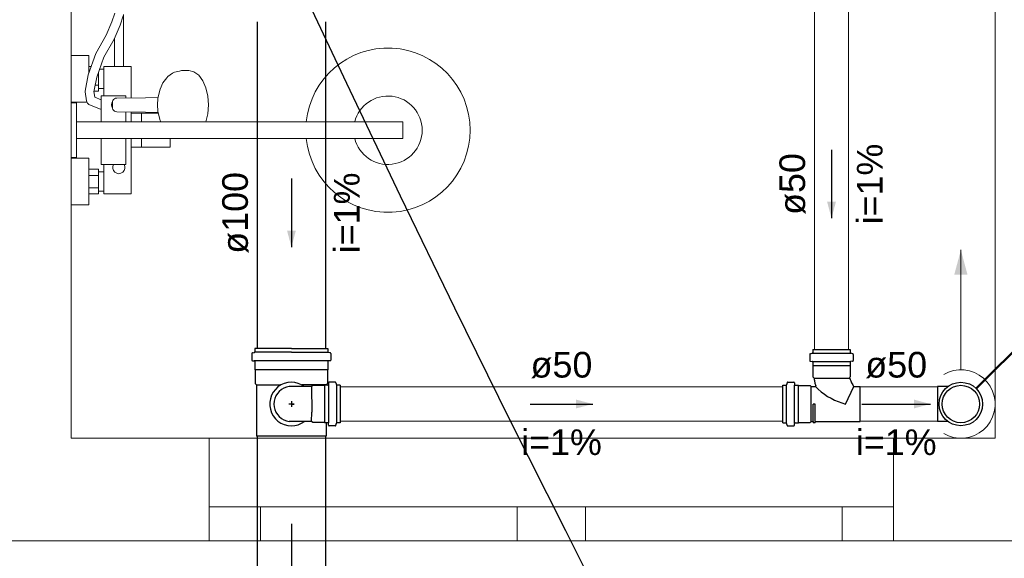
# Model space of a CAD drawing. Header units: millimetres. Extents: x -27714 to -5776, y 5810 to 9208.
# Tile 71 of 256: x -25542.96 to -25537.2, y 7025.11 to 7028.26. Entities that reach past the tile are written whole.
import ezdxf

# ---------------------------------------------------------------- set-up
doc = ezdxf.new("R2010")
doc.units = ezdxf.units.MM
for name, color, linetype, lineweight in [('CV-Condutos', 1, 'Continuous', 13), ('CV-Indicação coluna', 5, 'Continuous', 50), ('CV-Textos conduto', 7, 'Continuous', 25), ('TQ-Condutos', 3, 'Continuous', 30), ('TQ-Textos conduto', 7, 'Continuous', 25)]:
    doc.layers.add(name, color=color, linetype=linetype, lineweight=lineweight)
for name, color, linetype in [('CV-Sentido conduto', 9, 'Continuous'), ('HIDRO', 5, 'Continuous'), ('Simbolos', 5, 'Continuous'), ('Simbolos_int', 2, 'Continuous'), ('TEXTO', 7, 'Continuous'), ('TEXTO @ 100', 7, 'Continuous'), ('TEXTO @ 20', 7, 'Continuous'), ('TEXTO @ 200', 7, 'Continuous'), ('TEXTO @ 25', 7, 'Continuous'), ('TQ-Sentido conduto', 9, 'Continuous')]:
    doc.layers.add(name, color=color, linetype=linetype)
doc.styles.add('Arial', font='arial.ttf')

# ---------------------------------------------------------------- blocks, each defined once
blk = doc.blocks.new('SIMBOLO NOMENCLATURA')
at = {"linetype": 'Continuous'}
blk.add_circle((-30, 0), 30, dxfattribs=at)
blk = doc.blocks.new('*U147')
at = {"layer": 'TEXTO @ 100', "linetype": 'Continuous', "xscale": 20, "yscale": 20, "zscale": 20}
blk.add_blockref('SIMBOLO NOMENCLATURA', (-25314.2283, 7009.9176), dxfattribs=at)
at = {"layer": 'TEXTO @ 20', "linetype": 'Continuous', "xscale": 4, "yscale": 4, "zscale": 4}
blk.add_blockref('SIMBOLO NOMENCLATURA', (-25314.2283, 7009.9176), dxfattribs=at)
at = {"layer": 'TEXTO @ 200', "linetype": 'Continuous', "xscale": 40, "yscale": 40, "zscale": 40}
blk.add_blockref('SIMBOLO NOMENCLATURA', (-25314.2283, 7009.9176), dxfattribs=at)
at = {"layer": 'TEXTO @ 25', "linetype": 'Continuous', "xscale": 5, "yscale": 5, "zscale": 5}
blk.add_blockref('SIMBOLO NOMENCLATURA', (-25314.2283, 7009.9176), dxfattribs=at)
blk = doc.blocks.new('*U151')
at = {"layer": 'TEXTO @ 100', "linetype": 'Continuous', "xscale": 20, "yscale": 20, "zscale": 20}
blk.add_blockref('SIMBOLO NOMENCLATURA', (-25312.5642, 7079.2502), dxfattribs=at)
at = {"layer": 'TEXTO @ 20', "linetype": 'Continuous', "xscale": 4, "yscale": 4, "zscale": 4}
blk.add_blockref('SIMBOLO NOMENCLATURA', (-25312.5642, 7079.2502), dxfattribs=at)
at = {"layer": 'TEXTO @ 200', "linetype": 'Continuous', "xscale": 40, "yscale": 40, "zscale": 40}
blk.add_blockref('SIMBOLO NOMENCLATURA', (-25312.5642, 7079.2502), dxfattribs=at)
at = {"layer": 'TEXTO @ 25', "linetype": 'Continuous', "xscale": 5, "yscale": 5, "zscale": 5}
blk.add_blockref('SIMBOLO NOMENCLATURA', (-25312.5642, 7079.2502), dxfattribs=at)
blk = doc.blocks.new('*U155')
at = {"layer": 'TEXTO @ 200', "linetype": 'Continuous', "xscale": 40, "yscale": 40, "zscale": 40}
blk.add_blockref('SIMBOLO NOMENCLATURA', (-23654.5269, 7584.9791), dxfattribs=at)
blk = doc.blocks.new('*U159')
at = {"layer": 'TEXTO @ 200', "linetype": 'Continuous', "xscale": 40, "yscale": 40, "zscale": 40}
blk.add_blockref('SIMBOLO NOMENCLATURA', (-23783.0676, 7189.4887), dxfattribs=at)

msp = doc.modelspace()

# ---------------------------------------------------------------- hatches: boundary and pattern name
at = {"layer": 'CV-Condutos', "linetype": 'Continuous'}
msp.add_hatch(color=256, dxfattribs=at).paths.add_polyline_path([(-25537.4563, 7026.9097), (-25537.4952, 7026.7648), (-25537.4175, 7026.7648)])
at = {"layer": 'CV-Sentido conduto', "linetype": 'Continuous'}
for points in [[(-25538.2122, 7027.0953), (-25538.1864, 7027.1919), (-25538.2381, 7027.1919)], [(-25539.6079, 7026.0097), (-25539.7045, 7026.0356), (-25539.7045, 7025.9838)], [(-25537.6343, 7026.0097), (-25537.7309, 7026.0356), (-25537.7309, 7025.9838)]]:
    msp.add_hatch(color=256, dxfattribs=at).paths.add_polyline_path(points)
at = {"layer": 'TQ-Sentido conduto', "linetype": 'Continuous'}
msp.add_hatch(color=256, dxfattribs=at).paths.add_polyline_path([(-25541.3682, 7026.9266), (-25541.3423, 7027.0232), (-25541.394, 7027.0232)])

# ---------------------------------------------------------------- linework, layer by layer
for p, q in [((-25541.3688, 7026.3332), (-25541.582, 7026.3332)), ((-25541.3688, 7026.3332), (-25541.1557, 7026.3332)), ((-25541.3688, 7026.3124), (-25541.582, 7026.3124)), ((-25541.3688, 7026.3124), (-25541.1557, 7026.3124)), ((-25541.1533, 7026.2616), (-25541.582, 7026.2616)), ((-25541.1567, 7026.2086), (-25541.581, 7026.2086)), ((-25541.5722, 7026.1208), (-25541.43, 7026.1208)), ((-25541.25, 7026.1111), (-25541.3809, 7026.1111)), ((-25541.1655, 7026.1208), (-25541.3063, 7026.1208)), ((-25541.2428, 7026.1183), (-25541.25, 7026.1111)), ((-25541.25, 7026.1111), (-25541.2499, 7025.9627)), ((-25541.1756, 7026.1183), (-25541.2428, 7026.1183)), ((-25541.1756, 7026.1183), (-25541.1756, 7025.9011)), ((-25541.156, 7026.1191), (-25541.1748, 7026.1191)), ((-25541.1524, 7026.1191), (-25541.1524, 7025.9003)), ((-25541.1511, 7026.1332), (-25541.152, 7026.1227)), ((-25541.1121, 7026.1369), (-25541.1471, 7026.1369)), ((-25541.1082, 7026.1339), (-25541.105, 7026.122)), ((-25541.1042, 7026.1191), (-25541.1042, 7025.9003)), ((-25541.0838, 7026.119), (-25541.1012, 7026.1191)), ((-25541.0838, 7026.119), (-25541.0838, 7025.9003)), ((-25541.3522, 7026.0097), (-25541.3842, 7026.0097)), ((-25541.3682, 7026.0257), (-25541.3682, 7025.9937)), ((-25541.3682, 7026.0097), (-25541.3522, 7026.0097)), ((-25541.25, 7025.9083), (-25541.2499, 7025.9627)), ((-25541.25, 7025.9083), (-25541.3809, 7025.9083)), ((-25541.2428, 7025.9011), (-25541.25, 7025.9083)), ((-25541.1756, 7025.9011), (-25541.2428, 7025.9011)), ((-25541.156, 7025.9003), (-25541.1748, 7025.9003)), ((-25541.1511, 7025.8861), (-25541.152, 7025.8966)), ((-25541.1121, 7025.8824), (-25541.1471, 7025.8825)), ((-25541.1082, 7025.8854), (-25541.105, 7025.8973)), ((-25541.0838, 7025.9003), (-25541.1012, 7025.9003)), ((-25541.1658, 7025.8212), (-25541.5722, 7025.8212))]:
    msp.add_line(p, q)
at = {"color": 7, "linetype": 'Continuous', "lineweight": 0}
for p, q in [((-25541.8499, 7025.2097), (-25541.8499, 7025.8097)), ((-25537.8499, 7025.8097), (-25541.8499, 7025.8097)), ((-25541.8499, 7025.2097), (-25541.8499, 7025.8097)), ((-25537.8499, 7025.2097), (-25537.8499, 7025.8097)), ((-25537.8499, 7025.2097), (-25537.8499, 7025.8097)), ((-25537.8499, 7025.4097), (-25541.8499, 7025.4097)), ((-25541.5499, 7025.2097), (-25541.5499, 7025.4097)), ((-25540.0499, 7025.4097), (-25540.0499, 7025.2097)), ((-25539.6499, 7025.2097), (-25539.6499, 7025.4097)), ((-25538.1499, 7025.4097), (-25538.1499, 7025.2097)), ((-25547.8712, 7025.2097), (-25541.8499, 7025.2097)), ((-25537.8499, 7025.2097), (-25541.8499, 7025.2097))]:
    msp.add_line(p, q, dxfattribs=at)
at = {"color": 83, "linetype": 'Continuous', "lineweight": 0}
msp.add_lwpolyline([(-25542.6563, 7036.2097), (-25542.6563, 7025.8097), (-25537.2563, 7025.8097), (-25537.2563, 7036.2097)], close=True, dxfattribs=at)
at = {"color": 7, "linetype": 'Continuous', "lineweight": 0}
for points in [[(-25542.6563, 7025.8097), (-25542.6563, 7036.2097)], [(-25537.2563, 7036.2097), (-25537.2563, 7025.8097)], [(-25541.8499, 7025.8097), (-25542.6563, 7025.8097)], [(-25537.2563, 7025.8097), (-25537.8499, 7025.8097)], [(-25537.8499, 7025.2097), (-25534.1658, 7025.2097)]]:
    msp.add_lwpolyline(points, dxfattribs=at)
for points in [[(-25541.2914, 7026.1111), (-25541.309, 7026.1223), (-25541.3282, 7026.1304), (-25541.3485, 7026.1354), (-25541.3693, 7026.1369), (-25541.3901, 7026.135), (-25541.4103, 7026.1297), (-25541.4294, 7026.1212), (-25541.4468, 7026.1096), (-25541.4621, 7026.0954), (-25541.4749, 7026.0789), (-25541.4848, 7026.0605), (-25541.4915, 7026.0407), (-25541.4949, 7026.0201), (-25541.4949, 7025.9992), (-25541.4915, 7025.9786), (-25541.4848, 7025.9589), (-25541.4749, 7025.9405), (-25541.4621, 7025.9239), (-25541.4468, 7025.9097), (-25541.4294, 7025.8982), (-25541.4103, 7025.8897), (-25541.3901, 7025.8844), (-25541.3693, 7025.8825), (-25541.3485, 7025.884), (-25541.3282, 7025.8889), (-25541.309, 7025.8971), (-25541.2914, 7025.9083)], [(-25541.3809, 7026.1111), (-25541.397, 7026.1077), (-25541.4123, 7026.1019), (-25541.4265, 7026.0936), (-25541.4391, 7026.0832), (-25541.45, 7026.0709), (-25541.4587, 7026.057), (-25541.4651, 7026.042), (-25541.469, 7026.026), (-25541.4704, 7026.0097), (-25541.469, 7025.9933), (-25541.4651, 7025.9774), (-25541.4587, 7025.9623), (-25541.45, 7025.9484), (-25541.4391, 7025.9361), (-25541.4265, 7025.9257), (-25541.4123, 7025.9175), (-25541.397, 7025.9116), (-25541.3809, 7025.9083)], [(-25541.156, 7026.1191), (-25541.1554, 7026.1191), (-25541.1547, 7026.1193), (-25541.1541, 7026.1196), (-25541.1536, 7026.1199), (-25541.1531, 7026.1204), (-25541.1527, 7026.1209), (-25541.1524, 7026.1215), (-25541.1522, 7026.1221), (-25541.1521, 7026.1227)], [(-25541.1472, 7026.1369), (-25541.1478, 7026.1368), (-25541.1485, 7026.1367), (-25541.1491, 7026.1364), (-25541.1496, 7026.136), (-25541.1501, 7026.1356), (-25541.1505, 7026.1351), (-25541.1508, 7026.1345), (-25541.151, 7026.1339), (-25541.1511, 7026.1332)], [(-25541.1082, 7026.1339), (-25541.1084, 7026.1345), (-25541.1087, 7026.135), (-25541.109, 7026.1355), (-25541.1094, 7026.1359), (-25541.1099, 7026.1362), (-25541.1104, 7026.1365), (-25541.1109, 7026.1367), (-25541.1115, 7026.1368), (-25541.1121, 7026.1369)], [(-25541.105, 7026.122), (-25541.1048, 7026.1215), (-25541.1046, 7026.121), (-25541.1042, 7026.1205), (-25541.1038, 7026.1201), (-25541.1034, 7026.1197), (-25541.1028, 7026.1195), (-25541.1023, 7026.1193), (-25541.1017, 7026.1191), (-25541.1012, 7026.1191)], [(-25541.1521, 7025.8966), (-25541.1522, 7025.8973), (-25541.1524, 7025.8979), (-25541.1527, 7025.8985), (-25541.1531, 7025.899), (-25541.1536, 7025.8994), (-25541.1541, 7025.8998), (-25541.1547, 7025.9001), (-25541.1554, 7025.9002), (-25541.156, 7025.9003)], [(-25541.1511, 7025.8861), (-25541.151, 7025.8855), (-25541.1508, 7025.8849), (-25541.1505, 7025.8843), (-25541.1501, 7025.8838), (-25541.1496, 7025.8833), (-25541.1491, 7025.883), (-25541.1485, 7025.8827), (-25541.1478, 7025.8825), (-25541.1472, 7025.8825)], [(-25541.1121, 7025.8825), (-25541.1115, 7025.8825), (-25541.1109, 7025.8827), (-25541.1104, 7025.8829), (-25541.1099, 7025.8831), (-25541.1094, 7025.8835), (-25541.109, 7025.8839), (-25541.1087, 7025.8844), (-25541.1084, 7025.8849), (-25541.1082, 7025.8854)], [(-25541.1012, 7025.9003), (-25541.1017, 7025.9002), (-25541.1023, 7025.9001), (-25541.1028, 7025.8999), (-25541.1034, 7025.8996), (-25541.1038, 7025.8993), (-25541.1042, 7025.8989), (-25541.1046, 7025.8984), (-25541.1048, 7025.8979), (-25541.105, 7025.8973)]]:
    msp.add_lwpolyline(points)
at = {"layer": 'CV-Condutos'}
for p, q in [((-25538.3122, 7028.4986), (-25538.3122, 7026.3273)), ((-25538.1122, 7028.4986), (-25538.1122, 7026.3273)), ((-25541.0838, 7026.1097), (-25538.4966, 7026.1097)), ((-25538.0446, 7026.1097), (-25537.5935, 7026.1097)), ((-25541.0838, 7025.9097), (-25538.4966, 7025.9097)), ((-25538.0446, 7025.9097), (-25537.5935, 7025.9097))]:
    msp.add_line(p, q, dxfattribs=at)
for points in [[(-25537.4563, 7026.2097), (-25537.4563, 7026.9097)], [(-25537.5563, 7025.8365), (-25537.5284, 7025.8231), (-25537.4987, 7025.8142), (-25537.468, 7025.81), (-25537.437, 7025.8106), (-25537.4064, 7025.816), (-25537.3771, 7025.826), (-25537.3497, 7025.8405), (-25537.3248, 7025.859), (-25537.3031, 7025.8811), (-25537.2851, 7025.9063), (-25537.2712, 7025.934), (-25537.2617, 7025.9636), (-25537.2569, 7025.9942), (-25537.2569, 7026.0252), (-25537.2617, 7026.0558), (-25537.2712, 7026.0853), (-25537.2851, 7026.113), (-25537.3031, 7026.1382), (-25537.3248, 7026.1604), (-25537.3497, 7026.1789), (-25537.3771, 7026.1933), (-25537.4064, 7026.2034), (-25537.437, 7026.2087), (-25537.468, 7026.2093), (-25537.4987, 7026.2051), (-25537.5284, 7026.1963), (-25537.5563, 7026.1829)]]:
    msp.add_lwpolyline(points, dxfattribs=at)
at = {"layer": 'CV-Indicação coluna'}
msp.add_line((-25533.4999, 7029.9661), (-25537.3664, 7026.0996), dxfattribs=at)
at = {"layer": 'CV-Sentido conduto'}
for points in [[(-25538.2122, 7027.4953), (-25538.2122, 7027.0953)], [(-25539.9725, 7026.0097), (-25539.6079, 7026.0097)], [(-25538.0343, 7026.0097), (-25537.6343, 7026.0097)]]:
    msp.add_lwpolyline(points, dxfattribs=at)
at = {"layer": 'HIDRO', "linetype": 'Continuous', "lineweight": 0}
for p, q in [((-25542.4011, 7028.2937), (-25542.4178, 7028.2423)), ((-25542.3503, 7027.9817), (-25542.3503, 7028.2857)), ((-25542.4178, 7028.2423), (-25542.4511, 7028.1655)), ((-25542.3516, 7028.2776), (-25542.3693, 7028.2234)), ((-25542.4048, 7028.1419), (-25542.3693, 7028.2234)), ((-25542.4511, 7028.1655), (-25542.5118, 7028.0589)), ((-25542.4645, 7028.0373), (-25542.4048, 7028.1419)), ((-25542.4023, 7028.1475), (-25542.4023, 7027.9817)), ((-25542.5118, 7028.0589), (-25542.5562, 7027.9337)), ((-25542.5523, 7028.0457), (-25542.6563, 7028.0457)), ((-25542.6563, 7028.0457), (-25542.6563, 7027.7737)), ((-25542.5523, 7027.9445), (-25542.5523, 7028.0457)), ((-25542.4645, 7028.0373), (-25542.5061, 7027.9195)), ((-25542.5544, 7027.9382), (-25542.5544, 7027.9381)), ((-25542.5392, 7027.9817), (-25542.5523, 7027.9817)), ((-25542.4969, 7027.9457), (-25542.4963, 7027.9457)), ((-25542.4963, 7027.8377), (-25542.4963, 7027.9472)), ((-25542.4643, 7027.9657), (-25542.4898, 7027.9657)), ((-25542.4643, 7027.9817), (-25542.4643, 7027.8097)), ((-25542.3043, 7027.9817), (-25542.4643, 7027.9817)), ((-25542.3043, 7027.7987), (-25542.3043, 7027.9817)), ((-25542.0632, 7027.9431), (-25542.0897, 7027.9239)), ((-25542.0522, 7027.9489), (-25542.0632, 7027.9431)), ((-25542.0228, 7027.9556), (-25542.0522, 7027.9489)), ((-25542.0101, 7027.9577), (-25542.0228, 7027.9556)), ((-25541.9675, 7027.9577), (-25542.0101, 7027.9577)), ((-25541.9378, 7027.9509), (-25541.9675, 7027.9577)), ((-25541.9102, 7027.9309), (-25541.9378, 7027.9509)), ((-25542.5562, 7027.9337), (-25542.5743, 7027.8384)), ((-25542.5061, 7027.9195), (-25542.5209, 7027.8431)), ((-25542.1189, 7027.8867), (-25542.1355, 7027.8489)), ((-25542.0972, 7027.9157), (-25542.1189, 7027.8867)), ((-25542.0897, 7027.9239), (-25542.0972, 7027.9157)), ((-25541.8864, 7027.8991), (-25541.9102, 7027.9309)), ((-25541.8682, 7027.8577), (-25541.8864, 7027.8991)), ((-25542.5743, 7027.8384), (-25542.5741, 7027.8334)), ((-25542.5741, 7027.8334), (-25542.5655, 7027.7807)), ((-25542.5209, 7027.8431), (-25542.522, 7027.8368)), ((-25542.5164, 7027.8023), (-25542.522, 7027.8368)), ((-25542.5218, 7027.8377), (-25542.4963, 7027.8377)), ((-25542.515, 7027.8737), (-25542.4963, 7027.8737)), ((-25542.4963, 7027.8537), (-25542.4643, 7027.8537)), ((-25542.1409, 7027.8282), (-25542.149, 7027.7942)), ((-25542.1355, 7027.8489), (-25542.1409, 7027.8282)), ((-25541.8567, 7027.8094), (-25541.8682, 7027.8577)), ((-25542.6563, 7027.7737), (-25542.5635, 7027.7737)), ((-25542.6243, 7027.7697), (-25542.6563, 7027.7697)), ((-25542.6563, 7027.7697), (-25542.6563, 7027.4497)), ((-25542.6243, 7027.4497), (-25542.6243, 7027.7697)), ((-25542.5655, 7027.7807), (-25542.5644, 7027.7758)), ((-25542.5644, 7027.7758), (-25542.5624, 7027.7712)), ((-25542.5624, 7027.7712), (-25542.5595, 7027.7671)), ((-25542.5595, 7027.7671), (-25542.5558, 7027.7636)), ((-25542.4803, 7027.7875), (-25542.5164, 7027.8023)), ((-25542.3363, 7027.8097), (-25542.4803, 7027.8097)), ((-25542.4803, 7027.8097), (-25542.4803, 7027.7321)), ((-25542.418, 7027.768), (-25542.4196, 7027.7577)), ((-25542.4133, 7027.7777), (-25542.418, 7027.768)), ((-25542.4144, 7027.7697), (-25542.4135, 7027.7769)), ((-25542.4144, 7027.7457), (-25542.4144, 7027.7697)), ((-25542.4135, 7027.7769), (-25542.411, 7027.7837)), ((-25542.4133, 7027.7777), (-25542.4132, 7027.7777)), ((-25542.411, 7027.7837), (-25542.407, 7027.7895)), ((-25542.407, 7027.7895), (-25542.4017, 7027.7939)), ((-25542.4017, 7027.7939), (-25542.3956, 7027.7967)), ((-25542.3956, 7027.7967), (-25542.389, 7027.7977)), ((-25542.2201, 7027.7997), (-25542.389, 7027.7977)), ((-25542.3363, 7027.8097), (-25542.3363, 7027.7983)), ((-25542.1472, 7027.8017), (-25542.2201, 7027.7997)), ((-25542.149, 7027.7942), (-25542.1518, 7027.7577)), ((-25541.8528, 7027.7577), (-25541.8567, 7027.8094)), ((-25542.5558, 7027.7636), (-25542.5515, 7027.7609)), ((-25542.5515, 7027.7609), (-25542.4803, 7027.7315)), ((-25542.4803, 7027.7315), (-25542.4803, 7027.6577)), ((-25542.4196, 7027.7577), (-25542.418, 7027.7473)), ((-25542.418, 7027.7473), (-25542.4133, 7027.7377)), ((-25542.4135, 7027.7384), (-25542.4144, 7027.7457)), ((-25542.4132, 7027.7376), (-25542.4135, 7027.7384)), ((-25542.4133, 7027.7377), (-25542.4132, 7027.7376)), ((-25542.411, 7027.7317), (-25542.4132, 7027.7376)), ((-25542.407, 7027.7259), (-25542.411, 7027.7317)), ((-25542.4017, 7027.7214), (-25542.407, 7027.7259)), ((-25542.3956, 7027.7186), (-25542.4017, 7027.7214)), ((-25542.389, 7027.7177), (-25542.3956, 7027.7186)), ((-25542.2201, 7027.7157), (-25542.389, 7027.7177)), ((-25542.3363, 7027.7171), (-25542.3363, 7027.6577)), ((-25542.3043, 7027.7167), (-25542.3043, 7027.6577)), ((-25542.3043, 7027.7097), (-25542.1463, 7027.7097)), ((-25542.2443, 7027.7097), (-25542.2443, 7027.6577)), ((-25542.1472, 7027.7136), (-25542.2201, 7027.7157)), ((-25542.1518, 7027.7577), (-25542.149, 7027.7212)), ((-25542.149, 7027.7212), (-25542.1409, 7027.6872)), ((-25541.8567, 7027.7059), (-25541.8528, 7027.7577)), ((-25540.7163, 7027.6577), (-25542.6243, 7027.6577)), ((-25542.143, 7027.6577), (-25542.1431, 7027.6579)), ((-25542.1409, 7027.6872), (-25542.1355, 7027.6665)), ((-25542.1355, 7027.6665), (-25542.1316, 7027.6577)), ((-25542.0868, 7027.6579), (-25542.087, 7027.6577)), ((-25541.8682, 7027.6577), (-25541.8567, 7027.7059)), ((-25540.7163, 7027.5617), (-25540.7163, 7027.6577)), ((-25542.6243, 7027.5617), (-25540.7163, 7027.5617)), ((-25542.4803, 7027.5617), (-25542.4803, 7027.4097)), ((-25542.3363, 7027.4097), (-25542.3363, 7027.5617)), ((-25542.3043, 7027.2377), (-25542.3043, 7027.5617)), ((-25542.2443, 7027.5097), (-25542.2443, 7027.5617)), ((-25542.0763, 7027.5097), (-25542.0763, 7027.5617)), ((-25542.3043, 7027.5097), (-25542.0763, 7027.5097)), ((-25542.6563, 7027.4497), (-25542.6243, 7027.4497)), ((-25542.5523, 7027.4457), (-25542.6563, 7027.4457)), ((-25542.6563, 7027.4457), (-25542.6563, 7027.1737)), ((-25542.5523, 7027.1737), (-25542.5523, 7027.4457)), ((-25542.4963, 7027.3817), (-25542.5523, 7027.3817)), ((-25542.4963, 7027.2377), (-25542.4963, 7027.3817)), ((-25542.4643, 7027.3657), (-25542.4963, 7027.3657)), ((-25542.4803, 7027.4097), (-25542.3363, 7027.4097)), ((-25542.4643, 7027.4097), (-25542.4643, 7027.2377)), ((-25542.5523, 7027.3457), (-25542.4963, 7027.3457)), ((-25542.5523, 7027.2737), (-25542.4963, 7027.2737)), ((-25542.4963, 7027.2537), (-25542.4643, 7027.2537)), ((-25542.5523, 7027.2377), (-25542.4963, 7027.2377)), ((-25542.4643, 7027.2377), (-25542.3043, 7027.2377)), ((-25542.6563, 7027.1737), (-25542.5523, 7027.1737))]:
    msp.add_line(p, q, dxfattribs=at)
for centre, radius, start, end in [((-25540.8043, 7027.6097), 0.48, 185.73917, 174.26083), ((-25540.8043, 7027.6097), 0.2, 193.88654, 166.11346), ((-25542.3763, 7027.3917), 0.036, 150, 30)]:
    msp.add_arc(centre, radius, start, end, dxfattribs=at)
at = {"layer": 'Simbolos'}
for p, q in [((-25541.582, 7026.3332), (-25541.582, 7026.3154)), ((-25541.1557, 7026.3332), (-25541.1557, 7026.3154)), ((-25538.3216, 7026.3273), (-25538.1028, 7026.3273)), ((-25538.3216, 7026.3273), (-25538.3216, 7026.3099)), ((-25538.1028, 7026.3273), (-25538.1028, 7026.3099)), ((-25541.5996, 7026.3046), (-25541.5996, 7026.2668)), ((-25541.5966, 7026.3085), (-25541.5849, 7026.3116)), ((-25541.141, 7026.3085), (-25541.1527, 7026.3116)), ((-25541.1381, 7026.3046), (-25541.1381, 7026.2668)), ((-25538.3394, 7026.299), (-25538.3394, 7026.2639)), ((-25538.3365, 7026.3028), (-25538.3246, 7026.306)), ((-25538.088, 7026.3028), (-25538.0999, 7026.306)), ((-25538.085, 7026.299), (-25538.085, 7026.2639)), ((-25541.5959, 7026.2628), (-25541.5856, 7026.2619)), ((-25541.582, 7026.2579), (-25541.582, 7026.2096)), ((-25541.1557, 7026.2579), (-25541.1557, 7026.2096)), ((-25541.1417, 7026.2628), (-25541.152, 7026.2619)), ((-25538.3358, 7026.2599), (-25538.3253, 7026.259)), ((-25538.3216, 7026.255), (-25538.3216, 7026.2363)), ((-25538.3216, 7026.2363), (-25538.3208, 7026.2355)), ((-25538.3208, 7026.2355), (-25538.3208, 7026.1683)), ((-25538.1028, 7026.2363), (-25538.1036, 7026.2355)), ((-25538.1036, 7026.2355), (-25538.1036, 7026.1683)), ((-25538.1028, 7026.255), (-25538.1028, 7026.2363)), ((-25538.0887, 7026.2599), (-25538.0992, 7026.259)), ((-25541.582, 7026.2096), (-25541.581, 7026.2086)), ((-25541.581, 7026.2086), (-25541.581, 7026.1296)), ((-25541.1557, 7026.2096), (-25541.1567, 7026.2086)), ((-25541.1567, 7026.2086), (-25541.1567, 7026.1296)), ((-25538.3208, 7026.1683), (-25538.3156, 7026.163)), ((-25538.1036, 7026.1683), (-25538.1074, 7026.1646)), ((-25541.581, 7026.1296), (-25541.5722, 7026.1208)), ((-25541.5722, 7026.1208), (-25541.5722, 7025.8212)), ((-25541.1658, 7026.1208), (-25541.1658, 7026.1191)), ((-25541.1567, 7026.1296), (-25541.1655, 7026.1208)), ((-25538.4966, 7025.9003), (-25538.4966, 7026.1191)), ((-25538.4966, 7026.1191), (-25538.4792, 7026.1191)), ((-25538.4722, 7026.1339), (-25538.4754, 7026.122)), ((-25538.4683, 7026.1369), (-25538.4333, 7026.1369)), ((-25538.4293, 7026.1332), (-25538.4284, 7026.1227)), ((-25538.4244, 7026.1191), (-25538.4056, 7026.1191)), ((-25538.4056, 7026.1191), (-25538.4048, 7026.1183)), ((-25538.4048, 7026.1183), (-25538.3376, 7026.1183)), ((-25538.3376, 7026.1183), (-25538.3304, 7026.1111)), ((-25538.3304, 7026.1111), (-25538.3085, 7026.1111)), ((-25538.13, 7026.0097), (-25538.0814, 7026.1111)), ((-25538.0814, 7026.1111), (-25538.0446, 7026.1111)), ((-25537.5331, 7026.1111), (-25537.5935, 7026.1111)), ((-25541.1658, 7025.9003), (-25541.1658, 7025.8212)), ((-25538.4966, 7025.9003), (-25538.4792, 7025.9003)), ((-25538.4722, 7025.8854), (-25538.4754, 7025.8973)), ((-25538.4683, 7025.8825), (-25538.4333, 7025.8825)), ((-25538.4293, 7025.8861), (-25538.4284, 7025.8966)), ((-25538.4244, 7025.9003), (-25538.4056, 7025.9003)), ((-25538.4056, 7025.9003), (-25538.4048, 7025.9011)), ((-25538.4048, 7025.9011), (-25538.3376, 7025.9011)), ((-25538.3376, 7025.9011), (-25538.3304, 7025.9083)), ((-25538.3304, 7025.9083), (-25538.32, 7025.9083)), ((-25538.32, 7025.9083), (-25538.3195, 7025.9023)), ((-25538.3195, 7025.9023), (-25538.3078, 7025.9023)), ((-25538.3072, 7025.9083), (-25538.3078, 7025.9023)), ((-25538.3072, 7025.9083), (-25538.0446, 7025.9083)), ((-25537.5331, 7025.9083), (-25537.5935, 7025.9083))]:
    msp.add_line(p, q, dxfattribs=at)
for points in [[(-25541.5966, 7026.3085), (-25541.5971, 7026.3083), (-25541.5977, 7026.308), (-25541.5981, 7026.3077), (-25541.5985, 7026.3073), (-25541.5989, 7026.3068), (-25541.5992, 7026.3063), (-25541.5994, 7026.3057), (-25541.5995, 7026.3052), (-25541.5996, 7026.3046)], [(-25541.5849, 7026.3116), (-25541.5844, 7026.3118), (-25541.5839, 7026.312), (-25541.5834, 7026.3124), (-25541.583, 7026.3128), (-25541.5826, 7026.3132), (-25541.5823, 7026.3138), (-25541.5821, 7026.3143), (-25541.582, 7026.3149), (-25541.582, 7026.3154)], [(-25541.1557, 7026.3154), (-25541.1556, 7026.3149), (-25541.1555, 7026.3143), (-25541.1553, 7026.3138), (-25541.155, 7026.3132), (-25541.1547, 7026.3128), (-25541.1542, 7026.3124), (-25541.1538, 7026.312), (-25541.1533, 7026.3118), (-25541.1527, 7026.3116)], [(-25541.1381, 7026.3046), (-25541.1381, 7026.3052), (-25541.1382, 7026.3057), (-25541.1385, 7026.3063), (-25541.1387, 7026.3068), (-25541.1391, 7026.3073), (-25541.1395, 7026.3077), (-25541.14, 7026.308), (-25541.1405, 7026.3083), (-25541.141, 7026.3085)], [(-25538.3365, 7026.3028), (-25538.337, 7026.3026), (-25538.3375, 7026.3024), (-25538.338, 7026.302), (-25538.3384, 7026.3016), (-25538.3388, 7026.3012), (-25538.3391, 7026.3007), (-25538.3393, 7026.3001), (-25538.3394, 7026.2995), (-25538.3394, 7026.299)], [(-25538.3246, 7026.306), (-25538.3241, 7026.3062), (-25538.3235, 7026.3065), (-25538.3231, 7026.3068), (-25538.3227, 7026.3072), (-25538.3223, 7026.3077), (-25538.322, 7026.3082), (-25538.3218, 7026.3087), (-25538.3217, 7026.3093), (-25538.3216, 7026.3099)], [(-25538.1028, 7026.3099), (-25538.1028, 7026.3093), (-25538.1027, 7026.3087), (-25538.1025, 7026.3082), (-25538.1022, 7026.3077), (-25538.1018, 7026.3072), (-25538.1014, 7026.3068), (-25538.1009, 7026.3065), (-25538.1004, 7026.3062), (-25538.0999, 7026.306)], [(-25538.085, 7026.299), (-25538.0851, 7026.2995), (-25538.0852, 7026.3001), (-25538.0854, 7026.3007), (-25538.0857, 7026.3012), (-25538.0861, 7026.3016), (-25538.0865, 7026.302), (-25538.0869, 7026.3024), (-25538.0875, 7026.3026), (-25538.088, 7026.3028)], [(-25541.5996, 7026.2668), (-25541.5995, 7026.2661), (-25541.5993, 7026.2655), (-25541.5991, 7026.2649), (-25541.5987, 7026.2644), (-25541.5983, 7026.2639), (-25541.5978, 7026.2635), (-25541.5972, 7026.2631), (-25541.5966, 7026.2629), (-25541.5959, 7026.2628)], [(-25541.582, 7026.2579), (-25541.582, 7026.2586), (-25541.5822, 7026.2592), (-25541.5824, 7026.2598), (-25541.5828, 7026.2604), (-25541.5832, 7026.2609), (-25541.5838, 7026.2613), (-25541.5843, 7026.2616), (-25541.585, 7026.2618), (-25541.5856, 7026.2619)], [(-25541.152, 7026.2619), (-25541.1527, 7026.2618), (-25541.1533, 7026.2616), (-25541.1539, 7026.2613), (-25541.1544, 7026.2609), (-25541.1548, 7026.2604), (-25541.1552, 7026.2598), (-25541.1555, 7026.2592), (-25541.1556, 7026.2586), (-25541.1557, 7026.2579)], [(-25541.1417, 7026.2628), (-25541.1411, 7026.2629), (-25541.1405, 7026.2631), (-25541.1399, 7026.2635), (-25541.1394, 7026.2639), (-25541.1389, 7026.2644), (-25541.1386, 7026.2649), (-25541.1383, 7026.2655), (-25541.1381, 7026.2661), (-25541.1381, 7026.2668)], [(-25538.3394, 7026.2639), (-25538.3394, 7026.2633), (-25538.3392, 7026.2626), (-25538.339, 7026.262), (-25538.3386, 7026.2615), (-25538.3382, 7026.261), (-25538.3376, 7026.2606), (-25538.3371, 7026.2603), (-25538.3364, 7026.26), (-25538.3358, 7026.2599)], [(-25538.3216, 7026.255), (-25538.3217, 7026.2557), (-25538.3219, 7026.2563), (-25538.3221, 7026.2569), (-25538.3225, 7026.2575), (-25538.3229, 7026.2579), (-25538.3234, 7026.2583), (-25538.324, 7026.2587), (-25538.3246, 7026.2589), (-25538.3253, 7026.259)], [(-25538.0992, 7026.259), (-25538.0998, 7026.2589), (-25538.1005, 7026.2587), (-25538.101, 7026.2583), (-25538.1016, 7026.2579), (-25538.102, 7026.2575), (-25538.1024, 7026.2569), (-25538.1026, 7026.2563), (-25538.1028, 7026.2557), (-25538.1028, 7026.255)], [(-25538.0887, 7026.2599), (-25538.088, 7026.26), (-25538.0874, 7026.2603), (-25538.0868, 7026.2606), (-25538.0863, 7026.261), (-25538.0859, 7026.2615), (-25538.0855, 7026.262), (-25538.0853, 7026.2626), (-25538.0851, 7026.2633), (-25538.085, 7026.2639)], [(-25538.3156, 7026.163), (-25538.3146, 7026.1578), (-25538.3136, 7026.1525), (-25538.3125, 7026.1473), (-25538.3114, 7026.1421), (-25538.3102, 7026.1369), (-25538.3089, 7026.1317), (-25538.3075, 7026.1265), (-25538.3061, 7026.1213), (-25538.3047, 7026.1162)], [(-25538.1074, 7026.1646), (-25538.1052, 7026.1583), (-25538.1028, 7026.1521), (-25538.1002, 7026.146), (-25538.0975, 7026.14), (-25538.0946, 7026.134), (-25538.0916, 7026.1281), (-25538.0883, 7026.1224), (-25538.0849, 7026.1167), (-25538.0814, 7026.1111)], [(-25538.4792, 7026.1191), (-25538.4787, 7026.1191), (-25538.4781, 7026.1193), (-25538.4776, 7026.1195), (-25538.477, 7026.1197), (-25538.4766, 7026.1201), (-25538.4762, 7026.1205), (-25538.4758, 7026.121), (-25538.4756, 7026.1215), (-25538.4754, 7026.122)], [(-25538.4683, 7026.1369), (-25538.4689, 7026.1368), (-25538.4695, 7026.1367), (-25538.47, 7026.1365), (-25538.4705, 7026.1362), (-25538.471, 7026.1359), (-25538.4714, 7026.1355), (-25538.4717, 7026.135), (-25538.472, 7026.1345), (-25538.4722, 7026.1339)], [(-25538.4293, 7026.1332), (-25538.4294, 7026.1339), (-25538.4296, 7026.1345), (-25538.4299, 7026.1351), (-25538.4303, 7026.1356), (-25538.4308, 7026.136), (-25538.4314, 7026.1364), (-25538.432, 7026.1367), (-25538.4326, 7026.1368), (-25538.4333, 7026.1369)], [(-25538.4283, 7026.1227), (-25538.4282, 7026.1221), (-25538.428, 7026.1215), (-25538.4277, 7026.1209), (-25538.4273, 7026.1204), (-25538.4268, 7026.1199), (-25538.4263, 7026.1196), (-25538.4257, 7026.1193), (-25538.425, 7026.1191), (-25538.4244, 7026.1191)], [(-25538.3085, 7026.1111), (-25538.3081, 7026.1111), (-25538.3077, 7026.1112), (-25538.3073, 7026.1113), (-25538.3069, 7026.1114), (-25538.3066, 7026.1116), (-25538.3062, 7026.1118), (-25538.3059, 7026.1121), (-25538.3056, 7026.1124), (-25538.3053, 7026.1127), (-25538.3051, 7026.113), (-25538.3049, 7026.1134), (-25538.3047, 7026.1138), (-25538.3046, 7026.1142), (-25538.3046, 7026.1146), (-25538.3045, 7026.115), (-25538.3045, 7026.1154), (-25538.3046, 7026.1158), (-25538.3047, 7026.1162)], [(-25538.3058, 7026.1122), (-25538.2895, 7026.0961), (-25538.2722, 7026.0811), (-25538.254, 7026.0671), (-25538.2349, 7026.0544), (-25538.2152, 7026.0429), (-25538.1947, 7026.0326), (-25538.1736, 7026.0236), (-25538.152, 7026.016), (-25538.13, 7026.0097)], [(-25538.4754, 7025.8973), (-25538.4756, 7025.8979), (-25538.4758, 7025.8984), (-25538.4762, 7025.8989), (-25538.4766, 7025.8993), (-25538.477, 7025.8996), (-25538.4776, 7025.8999), (-25538.4781, 7025.9001), (-25538.4787, 7025.9002), (-25538.4792, 7025.9003)], [(-25538.4722, 7025.8854), (-25538.472, 7025.8849), (-25538.4717, 7025.8844), (-25538.4714, 7025.8839), (-25538.471, 7025.8835), (-25538.4705, 7025.8831), (-25538.47, 7025.8829), (-25538.4695, 7025.8827), (-25538.4689, 7025.8825), (-25538.4683, 7025.8825)], [(-25538.4333, 7025.8825), (-25538.4326, 7025.8825), (-25538.432, 7025.8827), (-25538.4314, 7025.883), (-25538.4308, 7025.8833), (-25538.4303, 7025.8838), (-25538.4299, 7025.8843), (-25538.4296, 7025.8849), (-25538.4294, 7025.8855), (-25538.4293, 7025.8861)], [(-25538.4244, 7025.9003), (-25538.425, 7025.9002), (-25538.4257, 7025.9001), (-25538.4263, 7025.8998), (-25538.4268, 7025.8994), (-25538.4273, 7025.899), (-25538.4277, 7025.8985), (-25538.428, 7025.8979), (-25538.4282, 7025.8973), (-25538.4283, 7025.8966)]]:
    msp.add_lwpolyline(points, dxfattribs=at)
msp.add_circle((-25537.4563, 7026.0097), 0.1272, dxfattribs=at)
at = {"layer": 'Simbolos_int'}
for p, q in [((-25538.3216, 7026.3068), (-25538.1028, 7026.3068)), ((-25538.3216, 7026.2587), (-25538.1028, 7026.2587)), ((-25538.3208, 7026.2355), (-25538.1036, 7026.2355)), ((-25538.3136, 7026.1611), (-25538.1062, 7026.1611)), ((-25538.4762, 7025.9003), (-25538.4762, 7026.1191)), ((-25538.428, 7025.9003), (-25538.428, 7026.1191)), ((-25538.4048, 7025.9011), (-25538.4048, 7026.1183)), ((-25538.3304, 7025.9083), (-25538.3304, 7026.1111)), ((-25538.0446, 7025.9083), (-25538.0446, 7026.1111)), ((-25537.5935, 7026.1111), (-25537.5935, 7025.9083)), ((-25538.32, 7025.9083), (-25538.32, 7026.0097)), ((-25538.32, 7026.0097), (-25538.3195, 7026.0097)), ((-25538.3078, 7026.0097), (-25538.3195, 7026.0097)), ((-25538.3078, 7026.0097), (-25538.3072, 7026.0097)), ((-25538.3072, 7025.9083), (-25538.3072, 7026.0097))]:
    msp.add_line(p, q, dxfattribs=at)
msp.add_circle((-25537.4563, 7026.0097), 0.1094, dxfattribs=at)
at = {"layer": 'TQ-Condutos'}
for p, q in [((-25541.5682, 7028.2436), (-25541.5682, 7026.3332)), ((-25541.1682, 7028.2436), (-25541.1682, 7026.3332)), ((-25541.5682, 7025.8212), (-25541.5682, 7024.4989)), ((-25541.1682, 7025.8212), (-25541.1682, 7024.4989))]:
    msp.add_line(p, q, dxfattribs=at)
at = {"layer": 'TQ-Sentido conduto'}
for points in [[(-25541.3682, 7027.3266), (-25541.3682, 7026.9266)], [(-25541.3682, 7025.3097), (-25541.3682, 7024.9097)]]:
    msp.add_lwpolyline(points, dxfattribs=at)

# ---------------------------------------------------------------- block references
at = {"layer": 'TEXTO'}
for name in ['*U155', '*U159', '*U151', '*U147']:
    msp.add_blockref(name, (0, 0), dxfattribs=at)

# ---------------------------------------------------------------- texts
at = {"layer": 'CV-Textos conduto', "char_height": 0.15, "attachment_point": 8, "rotation": 90.00021, "line_spacing_factor": 0.6, "style": 'Arial'}
for s, insert, width in [('i=1%', (-25537.9127, 7027.2953), 0.943445), ('ø50', (-25538.3627, 7027.2953), 0.722104)]:
    msp.add_mtext(s, dxfattribs=dict(at, insert=insert, width=width))
at = {"layer": 'CV-Textos conduto', "char_height": 0.15, "attachment_point": 8, "line_spacing_factor": 0.6, "style": 'Arial'}
for s, insert, width in [('ø50', (-25539.7902, 7026.1602), 0.722104), ('ø50', (-25537.8343, 7026.1602), 0.722104), ('i=1%', (-25539.7902, 7025.7102), 0.943445), ('i=1%', (-25537.8343, 7025.7102), 0.943445)]:
    msp.add_mtext(s, dxfattribs=dict(at, insert=insert, width=width))
at = {"layer": 'TQ-Textos conduto', "char_height": 0.15, "attachment_point": 8, "rotation": 90.00021, "line_spacing_factor": 0.6, "style": 'Arial'}
for s, insert, width in [('ø100', (-25541.6187, 7027.1266), 0.955107), ('i=1%', (-25540.9687, 7027.1266), 0.943445)]:
    msp.add_mtext(s, dxfattribs=dict(at, insert=insert, width=width))

doc.saveas('drawing.dxf')
